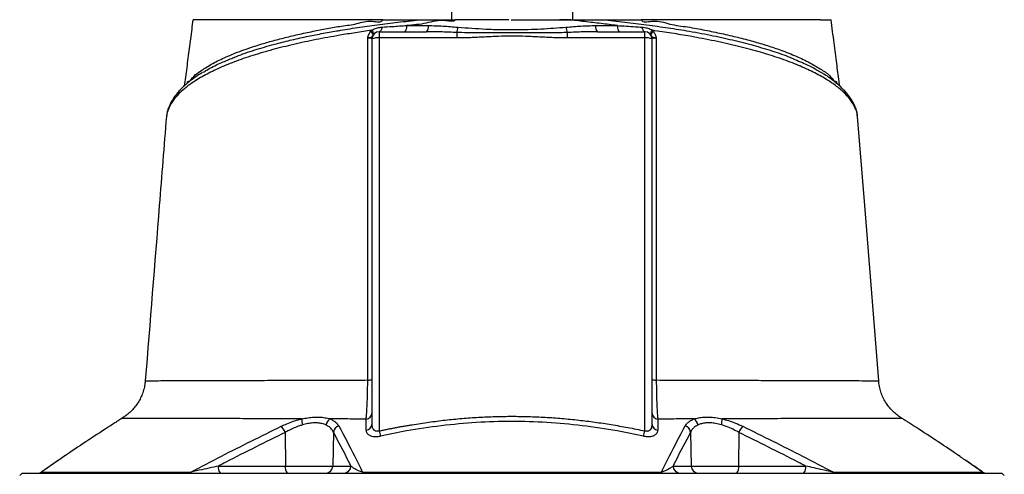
# Model space of a CAD drawing. Header units: millimetres. Extents: x 7 to 807, y 9 to 2008.
# Tile 8 of 9: x 151 to 559, y 1525 to 1713. Entities that reach past the tile are written whole.
import ezdxf

# ---------------------------------------------------------------- set-up
doc = ezdxf.new("R2010")
doc.units = ezdxf.units.MM

msp = doc.modelspace()

# ---------------------------------------------------------------- linework, layer by layer
at = {"color": 7, "linetype": 'Continuous', "lineweight": 25}
for p, q in [((311.25, 1711), (320.23, 1710.99)), ((296.25, 1708.48), (296.67, 1709.02)), ((299.91, 1708.43), (299.91, 1705.85)), ((299.91, 1708.43), (319.49, 1708.43)), ((299.91, 1705.85), (299.91, 1542.94)), ((331.99, 1705.85), (299.91, 1705.85)), ((331.99, 1708.11), (331.99, 1705.85)), ((377.83, 1708.11), (377.83, 1705.85)), ((409.91, 1705.85), (377.83, 1705.85)), ((390.32, 1708.43), (409.91, 1708.43)), ((409.91, 1705.85), (409.91, 1708.43)), ((409.91, 1542.94), (409.91, 1705.85)), ((413.15, 1709.02), (413.57, 1708.48)), ((296.91, 1545.81), (296.91, 1705.43)), ((412.91, 1705.43), (412.91, 1545.81)), ((492.54, 1684.19), (492.46, 1684.27)), ((211.8, 1673.33), (211.78, 1673.09)), ((498.09, 1673.03), (498.03, 1673.33)), ((506.74, 1563.75), (506.78, 1563.75)), ((516.48, 1548.14), (516.46, 1548.14)), ((260.94, 1542.33), (261, 1528.38)), ((280.9, 1542.47), (280.66, 1528.38)), ((428.92, 1542.47), (429.15, 1528.38)), ((448.88, 1542.32), (448.81, 1528.38)), ((166.79, 1530.65), (160.06, 1525.99)), ((233.24, 1528.38), (261, 1528.38)), ((261, 1528.38), (280.66, 1528.38)), ((280.66, 1528.38), (288.15, 1528.38)), ((421.67, 1528.38), (429.15, 1528.38)), ((429.15, 1528.38), (448.81, 1528.38)), ((448.81, 1528.38), (476.57, 1528.38)), ((151.91, 1525.43), (150.91, 1524.43)), ((151.91, 1525.43), (557.91, 1525.43)), ((558.91, 1524.43), (557.91, 1525.43))]:
    msp.add_line(p, q, dxfattribs=at)
at = {"color": 8, "linetype": 'Continuous', "lineweight": 25}
for p, q in [((220.24, 1686.97), (220.47, 1687.33)), ((489.4, 1687.01), (489.35, 1687.32)), ((489.35, 1687.32), (489.71, 1686.76)), ((166.99, 1530.75), (159.91, 1525.85)), ((549.91, 1525.85), (542.56, 1530.94))]:
    msp.add_line(p, q, dxfattribs=at)
at = {"color": 7, "linetype": 'Continuous', "lineweight": 25, "flags": 128}
for points in [[(301.07, 1710.33), (300.99, 1709.93), (300.88, 1709.56), (300.76, 1709.23), (300.61, 1708.95), (300.45, 1708.73), (300.28, 1708.57), (300.09, 1708.47), (299.91, 1708.43)], [(311.25, 1711), (311.22, 1710.48), (311.15, 1709.99), (311.06, 1709.55), (310.94, 1709.16), (310.8, 1708.85), (310.65, 1708.62), (310.49, 1708.48), (310.33, 1708.43)], [(398.56, 1711), (398.6, 1710.48), (398.67, 1709.99), (398.76, 1709.55), (398.88, 1709.16), (399.01, 1708.85), (399.16, 1708.62), (399.32, 1708.48), (399.49, 1708.43)], [(408.75, 1710.33), (408.83, 1709.93), (408.93, 1709.56), (409.06, 1709.23), (409.21, 1708.95), (409.37, 1708.73), (409.54, 1708.57), (409.72, 1708.47), (409.91, 1708.43)], [(506.85, 1563.75), (501.05, 1636.42), (498.1, 1673.34)]]:
    msp.add_lwpolyline(points, dxfattribs=at)
at = {"color": 7, "linetype": 'Continuous', "lineweight": 25}
for centre, radius, start, end in [((317.22, 1710.47), 3.06, 318.1738, 9.6923), ((323.66, 1711.06), 8.84, 340.514, 355.2801), ((386.16, 1711.06), 8.84, 184.7199, 199.486), ((392.6, 1710.47), 3.06, 170.3077, 221.8262), ((294.87, 1706.01), 2.83, 23.8854, 60.7883), ((295.28, 1707.04), 2.42, 9.2446, 55.0229), ((299.91, 1705.43), 3, 90, 180), ((299.17, 1700.15), 5.75, 82.6554, 113.1891), ((409.91, 1705.43), 3, 0, 90), ((410.64, 1700.15), 5.75, 66.8109, 97.3446), ((414.53, 1707.04), 2.42, 124.9771, 170.7554), ((414.95, 1706.01), 2.83, 119.2117, 156.1146), ((295.45, 1571.74), 7.72, 267.5312, 280.9022), ((414.37, 1571.74), 7.71, 259.0871, 272.4719), ((294.18, 1550.56), 2.73, 276.7328, 356.7467), ((415.64, 1550.56), 2.73, 183.2522, 263.2718), ((277.08, 1547.76), 9.26, 178.9954, 194.7048), ((281.49, 1544.83), 3.67, 123.6473, 171.4519), ((428.32, 1544.83), 3.67, 8.5467, 56.3504), ((432.74, 1547.76), 9.25, 345.2953, 1.0099), ((253.98, 1539.5), 7.51, 22.0587, 45.2496), ((284.04, 1541.93), 3.19, 106.8188, 170.2218), ((294.18, 1545.97), 2.73, 276.1534, 356.6458), ((352.8, 1554.09), 54.05, 191.8991, 194.2276), ((357.01, 1554.09), 54.06, 345.7713, 348.0995), ((415.64, 1545.97), 2.73, 183.3541, 263.8466), ((425.78, 1541.93), 3.19, 9.78, 73.1846), ((455.83, 1539.5), 7.51, 134.7482, 157.9424), ((158.32, 1528.43), 3, 270.0051, 305.3439), ((236.66, 1527.7), 3.48, 168.8072, 220.703), ((264.42, 1527.7), 3.48, 168.807, 220.7029), ((277.71, 1528.38), 2.95, 270.9887, 359.9984), ((285.2, 1528.38), 2.95, 270.9888, 359.9985), ((424.62, 1528.38), 2.95, 180.0016, 269.0113), ((432.1, 1528.38), 2.95, 180.0016, 269.0113), ((445.4, 1527.7), 3.48, 319.2971, 11.193), ((473.15, 1527.7), 3.48, 319.2971, 11.193), ((551.5, 1528.43), 3, 234.7429, 269.9971), ((158.41, 1528.32), 2.89, 270.0464, 301.2258), ((220.73, 1526.98), 1.55, 271.3892, 313.7769), ((292.38, 1526.07), 0.655, 282.0591, 342.4438), ((417.44, 1526.07), 0.655, 197.5758, 257.9349), ((489.09, 1526.98), 1.55, 226.2388, 268.6047), ((551.41, 1528.32), 2.89, 238.7786, 269.9548)]:
    msp.add_arc(centre, radius, start, end, dxfattribs=at)
at = {"color": 8, "linetype": 'Continuous', "lineweight": 25}
for centre, radius, start, end in [((219.31, 1682.46), 2.67, 136.7946, 179.8107), ((490.51, 1682.45), 2.68, 0.2072, 40.7317), ((215.57, 1676.92), 2.75, 154.1231, 177.1939), ((494.3, 1676.93), 2.71, 2.5963, 25.8499)]:
    msp.add_arc(centre, radius, start, end, dxfattribs=at)
at = {"color": 7, "linetype": 'Continuous', "lineweight": 25}
for points, knots in [([(329.91, 1713.43), (329.91, 1714.27), (329.91, 1718.47), (329.91, 1724.61), (329.91, 1731.2), (329.91, 1735.31), (329.91, 1738.06), (329.91, 1739.91), (329.91, 1741.14), (329.91, 1741.96), (329.91, 1742.52), (329.91, 1742.92), (329.91, 1743.19), (329.91, 1743.35), (329.91, 1743.42), (329.91, 1743.43), (329.91, 1743.43)], [0, 0, 0, 0, 0.0825917, 0.4129826, 0.6044663, 0.7329783, 0.8193349, 0.8774812, 0.9167483, 0.9433817, 0.9615749, 0.9741301, 0.9870933, 0.9923669, 0.9968683, 1, 1, 1, 1]), ([(379.91, 1743.43), (379.91, 1743.43), (379.91, 1743.42), (379.91, 1743.31), (379.91, 1742.88), (379.91, 1741.62), (379.91, 1739.66), (379.91, 1734.89), (379.91, 1727.71), (379.91, 1719.75), (379.91, 1714.99), (379.91, 1713.43)], [0, 0, 0, 0, 0.0038294, 0.0087208, 0.0178492, 0.0579413, 0.1370438, 0.2163166, 0.5314403, 0.8467384, 1, 1, 1, 1]), ([(222.68, 1713.43), (222.34, 1710.79), (221.67, 1705.52), (220.63, 1697.53), (219.79, 1691), (219.25, 1687.14), (219.08, 1685.93)], [0, 0, 0, 0, 0.289898, 0.579817, 0.868374, 1, 1, 1, 1]), ([(220.95, 1687.9), (220.95, 1687.9), (221.64, 1687.9), (223.04, 1690.37), (226.09, 1692.27), (230.17, 1694.99), (235.59, 1697.66), (241.93, 1700.3), (248.38, 1702.51), (254.53, 1704.35), (260.16, 1705.85), (266.13, 1707.27), (272.19, 1708.57), (278.27, 1709.72), (284.25, 1710.87), (290.74, 1711.54), (295.67, 1713.54), (300.7, 1712.02), (301.32, 1713.43), (301.32, 1713.43)], [0, 0, 0, 0, 0, 0.065218, 0.130675, 0.220364, 0.310052, 0.402347, 0.494643, 0.556083, 0.617523, 0.679778, 0.742032, 0.797134, 0.852236, 0.907898, 0.963562, 0.999999, 1, 1, 1, 1]), ([(301.32, 1713.43), (298.58, 1713.43), (292.29, 1713.43), (282.91, 1713.43), (273.28, 1713.43), (264.26, 1713.43), (255.92, 1713.43), (248.33, 1713.43), (241.51, 1713.43), (235.52, 1713.43), (230.76, 1713.43), (227.23, 1713.43), (224.82, 1713.43), (223.41, 1713.43), (222.69, 1713.43), (222.77, 1713.43), (222.79, 1713.43)], [0, 0, 0, 0, 0.065692, 0.150439, 0.235489, 0.320539, 0.405287, 0.490072, 0.57516, 0.660249, 0.745034, 0.813656, 0.868854, 0.924181, 0.97938, 1, 1, 1, 1]), ([(296.67, 1709.02), (296.91, 1709.16), (297.7, 1709.61), (299.2, 1710.12), (300.44, 1710.26), (301.07, 1710.33)], [0, 0, 0, 0, 0.180285, 0.580109, 1, 1, 1, 1]), ([(301.07, 1710.33), (302.47, 1710.43), (305.82, 1710.66), (309.26, 1710.88), (311.25, 1711)], [0, 0, 0, 0, 0.420027, 1, 1, 1, 1]), ([(301.32, 1713.43), (301.87, 1713.43), (302.95, 1713.43), (304.57, 1713.43), (306.18, 1713.43), (307.78, 1713.43), (309.71, 1713.43), (312.02, 1713.43), (314.74, 1713.43), (316.58, 1713.43), (317.52, 1713.43)], [0, 0, 0, 0, 0.101922, 0.202886, 0.302897, 0.401956, 0.500069, 0.661838, 0.828476, 1, 1, 1, 1]), ([(331.45, 1713.43), (331.45, 1713.43), (330.86, 1712.26), (325.34, 1713.77), (319.53, 1711.67), (314.02, 1711.22), (311.25, 1711)], [0, 0, 0, 0, 0.000007, 0.193056, 0.595796, 1, 1, 1, 1]), ([(317.52, 1713.43), (317.74, 1713.43), (318.17, 1713.43), (318.84, 1713.43), (319.52, 1713.43), (320.22, 1713.43), (321.26, 1713.43), (322.65, 1713.43), (324.39, 1713.43), (326.14, 1713.43), (327.89, 1713.43), (329.67, 1713.43), (330.86, 1713.43), (331.45, 1713.43)], [0, 0, 0, 0, 0.048207, 0.09733, 0.147376, 0.198352, 0.250267, 0.373793, 0.500284, 0.624455, 0.74909, 0.874251, 1, 1, 1, 1]), ([(320.23, 1710.99), (322.26, 1710.95), (326.32, 1710.87), (330.41, 1710.51), (332.47, 1710.33)], [0, 0, 0, 0, 0.499083, 1, 1, 1, 1]), ([(335.21, 1713.43), (334.91, 1713.43), (333.75, 1713.43), (332.49, 1713.43), (331.84, 1713.43), (331.8, 1713.43)], [0, 0, 0, 0, 0.2453339, 0.951377, 1, 1, 1, 1]), ([(332.47, 1710.33), (336.34, 1710.03), (342.23, 1709.59), (350.25, 1709.32), (357.85, 1709.26), (366.94, 1709.53), (373.87, 1710.06), (377.35, 1710.33)], [0, 0, 0, 0, 0.260566, 0.396677, 0.533192, 0.765633, 1, 1, 1, 1]), ([(354.56, 1713.43), (354.68, 1713.43), (354.79, 1713.43), (354.91, 1713.43), (354.91, 1713.43)], [0, 0, 0, 0, 0.997691, 1, 1, 1, 1]), ([(354.91, 1713.43), (355.31, 1713.43), (356.1, 1713.43), (357.28, 1713.43), (358.46, 1713.43), (359.64, 1713.43), (360.82, 1713.43), (362, 1713.43), (363.17, 1713.43), (364.35, 1713.43), (365.52, 1713.43), (366.7, 1713.43), (367.87, 1713.43), (369.04, 1713.43), (370.21, 1713.43), (371.38, 1713.43), (372.55, 1713.43), (373.71, 1713.43), (374.88, 1713.43), (376.04, 1713.43), (377.2, 1713.43), (377.98, 1713.43), (378.36, 1713.43)], [0, 0, 0, 0, 0.050238, 0.100429, 0.150578, 0.200687, 0.250761, 0.300803, 0.350816, 0.400803, 0.45077, 0.500718, 0.550652, 0.600576, 0.650491, 0.700404, 0.750316, 0.800232, 0.850154, 0.900087, 0.950035, 1, 1, 1, 1]), ([(378.07, 1713.43), (378.01, 1713.43), (377.41, 1713.43), (376.16, 1713.43), (374.99, 1713.43), (374.6, 1713.43)], [0, 0, 0, 0, 0.061888, 0.686285, 1, 1, 1, 1]), ([(377.35, 1710.33), (379.4, 1710.51), (383.49, 1710.87), (387.55, 1710.95), (389.58, 1710.99)], [0, 0, 0, 0, 0.499216, 1, 1, 1, 1]), ([(398.56, 1711), (396.32, 1711.28), (391.83, 1711.83), (385.1, 1712.61), (380.6, 1713.16), (378.42, 1713.43)], [0, 0, 0, 0, 0.338971, 0.678798, 1, 1, 1, 1]), ([(378.42, 1713.43), (378.72, 1713.43), (379.31, 1713.43), (380.19, 1713.43), (381.08, 1713.43), (381.95, 1713.43), (382.83, 1713.43), (383.7, 1713.43), (384.56, 1713.43), (385.63, 1713.43), (386.88, 1713.43), (388.31, 1713.43), (389.68, 1713.43), (391.01, 1713.43), (391.87, 1713.43), (392.3, 1713.43)], [0, 0, 0, 0, 0.062771, 0.125389, 0.187861, 0.250195, 0.312399, 0.37448, 0.436445, 0.498304, 0.604252, 0.707348, 0.807638, 0.90517, 1, 1, 1, 1]), ([(389.58, 1710.99), (391.52, 1710.99), (394.53, 1710.99), (397.5, 1711), (398.56, 1711)], [0, 0, 0, 0, 0.641626, 1, 1, 1, 1]), ([(392.3, 1713.43), (392.86, 1713.43), (393.98, 1713.43), (395.64, 1713.43), (397.27, 1713.43), (398.87, 1713.43), (400.81, 1713.43), (403.11, 1713.43), (405.8, 1713.43), (407.59, 1713.43), (408.49, 1713.43)], [0, 0, 0, 0, 0.103517, 0.205273, 0.305271, 0.403515, 0.500008, 0.664029, 0.830688, 1, 1, 1, 1]), ([(398.56, 1711), (401.07, 1710.84), (404.5, 1710.63), (407.84, 1710.4), (408.75, 1710.33)], [0, 0, 0, 0, 0.729122, 1, 1, 1, 1]), ([(408.49, 1713.43), (408.49, 1713.43), (409.11, 1712.02), (414.65, 1713.64), (420.17, 1711.29), (427.84, 1710.51), (434.89, 1709.09), (441.84, 1707.69), (448.49, 1706.14), (454.86, 1704.48), (460.83, 1702.7), (466.9, 1700.64), (472.84, 1698.27), (478.48, 1695.63), (483.24, 1692.6), (486.66, 1690.65), (488.26, 1687.9), (488.87, 1687.9), (488.87, 1687.9)], [0, 0, 0, 0, 0.000001, 0.036439, 0.102057, 0.167672, 0.234231, 0.300789, 0.369635, 0.438482, 0.508482, 0.578482, 0.668139, 0.757796, 0.850056, 0.942317, 1, 1, 1, 1, 1]), ([(482.68, 1713.43), (482.55, 1713.43), (482.29, 1713.43), (481.88, 1713.43), (481.46, 1713.43), (481.03, 1713.43), (480.59, 1713.43), (480.15, 1713.43), (479.69, 1713.43), (479.22, 1713.43), (478.75, 1713.43), (478.26, 1713.43), (477.77, 1713.43), (477.27, 1713.43), (476.75, 1713.43), (476.23, 1713.43), (475.7, 1713.43), (475.16, 1713.43), (474.61, 1713.43), (473.41, 1713.43), (471.49, 1713.43), (468.73, 1713.43), (465.8, 1713.43), (461.7, 1713.43), (456.18, 1713.43), (448.99, 1713.43), (441.27, 1713.43), (433.07, 1713.43), (424.42, 1713.43), (417.83, 1713.43), (413.62, 1713.43), (411.92, 1713.43), (410.21, 1713.43), (409.07, 1713.43), (408.49, 1713.43)], [0, 0, 0, 0, 0.010602, 0.021199, 0.03179, 0.042377, 0.052961, 0.063541, 0.074119, 0.084697, 0.095273, 0.10585, 0.116428, 0.127008, 0.13759, 0.148175, 0.158765, 0.16936, 0.17996, 0.190567, 0.237569, 0.284493, 0.331409, 0.378383, 0.471269, 0.564209, 0.656554, 0.748855, 0.840908, 0.933016, 0.949782, 0.966533, 0.983271, 1, 1, 1, 1]), ([(408.75, 1710.33), (409.44, 1710.25), (410.73, 1710.1), (412.22, 1709.56), (412.95, 1709.13), (413.15, 1709.02)], [0, 0, 0, 0, 0.456524, 0.858027, 1, 1, 1, 1]), ([(482.68, 1713.43), (483.18, 1713.43), (484.17, 1713.43), (485.36, 1713.43), (486.31, 1713.43), (486.9, 1713.43), (487.17, 1713.43), (487.13, 1713.43), (487.13, 1713.43)], [0, 0, 0, 0, 0.183657, 0.367231, 0.572234, 0.777104, 0.985328, 1, 1, 1, 1]), ([(490.75, 1685.81), (490.65, 1686.5), (490.21, 1689.65), (489.42, 1695.64), (488.32, 1704.16), (487.55, 1710.21), (487.14, 1713.43)], [0, 0, 0, 0, 0.0753998, 0.3413014, 0.6494857, 1, 1, 1, 1]), ([(296.67, 1709.02), (294.44, 1708.69), (289.97, 1708.03), (282.25, 1706.77), (273.61, 1705.18), (264.34, 1703.2), (255.55, 1701), (247.31, 1698.59), (239.71, 1695.95), (232.92, 1693.13), (227.01, 1690.18), (222.49, 1687.38), (219.06, 1684.81), (217.44, 1683.25), (216.64, 1682.47)], [0, 0, 0, 0, 0.057053, 0.114105, 0.204157, 0.294366, 0.384423, 0.478681, 0.574164, 0.669981, 0.765816, 0.861322, 0.93066, 1, 1, 1, 1]), ([(295.12, 1564.04), (295.13, 1572.18), (295.14, 1588.47), (295.16, 1612.87), (295.18, 1637.23), (295.19, 1668.26), (295.18, 1691.08), (295.18, 1705.83)], [0, 0, 0, 0, 0.171631, 0.343314, 0.514958, 0.68665, 1, 1, 1, 1]), ([(295.18, 1705.83), (295.18, 1705.83), (295.18, 1705.86), (295.2, 1705.96), (295.27, 1706.38), (295.54, 1707.29), (295.97, 1708.02), (296.25, 1708.48)], [0, 0, 0, 0, 0.005383, 0.026152, 0.109333, 0.443259, 1, 1, 1, 1]), ([(297.45, 1707.16), (297.31, 1706.94), (297.06, 1706.55), (296.64, 1706.17), (296.19, 1705.99), (295.81, 1705.91), (295.62, 1705.88), (295.45, 1705.85), (295.31, 1705.84), (295.22, 1705.83), (295.18, 1705.83), (295.18, 1705.83)], [0, 0, 0, 0, 0.274849, 0.497448, 0.744565, 0.819613, 0.878759, 0.919978, 0.971953, 0.996322, 1, 1, 1, 1]), ([(296.91, 1705.43), (296.87, 1705.48), (296.81, 1705.58), (296.28, 1705.71), (295.68, 1705.79), (295.28, 1705.82), (295.18, 1705.83)], [0, 0, 0, 0, 0.303732, 0.605662, 0.903128, 1, 1, 1, 1]), ([(331.99, 1708.11), (330, 1708.19), (325.83, 1708.37), (321.67, 1708.41), (319.49, 1708.43)], [0, 0, 0, 0, 0.477243, 1, 1, 1, 1]), ([(377.83, 1708.11), (375.83, 1708.05), (369.33, 1707.85), (359.8, 1707.99), (349.39, 1707.97), (340.62, 1707.87), (334.87, 1708.03), (331.99, 1708.11)], [0, 0, 0, 0, 0.13077, 0.426655, 0.622596, 0.811325, 1, 1, 1, 1]), ([(377.83, 1705.85), (377.48, 1705.85), (376.77, 1705.85), (375.68, 1705.87), (374.53, 1705.89), (373.33, 1705.93), (372.06, 1705.97), (370.69, 1706.03), (368.78, 1706.11), (366.37, 1706.24), (363.51, 1706.38), (359.7, 1706.55), (354.92, 1706.66), (350.14, 1706.55), (346.32, 1706.38), (343.46, 1706.24), (341.04, 1706.11), (339.13, 1706.03), (337.49, 1705.96), (335.72, 1705.9), (333.8, 1705.86), (332.58, 1705.85), (331.99, 1705.85)], [0, 0, 0, 0, 0.022684, 0.046516, 0.071499, 0.097634, 0.124921, 0.154514, 0.187387, 0.249861, 0.312336, 0.374801, 0.499716, 0.624752, 0.687296, 0.74984, 0.812385, 0.845303, 0.874927, 0.919825, 0.961514, 1, 1, 1, 1]), ([(390.32, 1708.43), (388.34, 1708.41), (384.18, 1708.38), (380.01, 1708.2), (377.83, 1708.11)], [0, 0, 0, 0, 0.477274, 1, 1, 1, 1]), ([(414.64, 1705.83), (414.63, 1705.83), (414.6, 1705.83), (414.5, 1705.84), (414.37, 1705.85), (414.2, 1705.88), (414.01, 1705.91), (413.63, 1705.99), (413.17, 1706.17), (412.76, 1706.55), (412.5, 1706.94), (412.36, 1707.16)], [0, 0, 0, 0, 0.003678, 0.028047, 0.080022, 0.121241, 0.180387, 0.255435, 0.502552, 0.725151, 1, 1, 1, 1]), ([(414.64, 1705.83), (414.54, 1705.82), (414.13, 1705.79), (413.53, 1705.71), (413.01, 1705.58), (412.94, 1705.48), (412.91, 1705.43)], [0, 0, 0, 0, 0.096872, 0.394338, 0.696268, 1, 1, 1, 1]), ([(493.18, 1682.46), (492.84, 1682.8), (491.47, 1684.18), (488.53, 1686.56), (483.89, 1689.55), (478.39, 1692.44), (472.07, 1695.19), (464.9, 1697.8), (456.96, 1700.25), (448.29, 1702.53), (438.9, 1704.64), (429.76, 1706.39), (421.12, 1707.84), (415.8, 1708.63), (413.15, 1709.02)], [0, 0, 0, 0, 0.030225, 0.122394, 0.214849, 0.307291, 0.399443, 0.491868, 0.584612, 0.677344, 0.76975, 0.864043, 0.932022, 1, 1, 1, 1]), ([(413.57, 1708.48), (413.81, 1708.09), (414.17, 1707.48), (414.46, 1706.65), (414.57, 1706.21), (414.61, 1705.99), (414.62, 1705.93), (414.63, 1705.88), (414.63, 1705.85), (414.64, 1705.83), (414.64, 1705.83)], [0, 0, 0, 0, 0.480446, 0.734734, 0.911168, 0.946405, 0.968933, 0.981766, 0.994621, 1, 1, 1, 1]), ([(414.64, 1705.83), (414.63, 1694.08), (414.63, 1682.31), (414.63, 1658.73), (414.64, 1646.92), (414.65, 1623.28), (414.65, 1611.45), (414.67, 1587.76), (414.69, 1575.9), (414.7, 1564.04)], [0, 0, 0, 0, 0.25, 0.25, 0.5, 0.5, 0.75, 0.75, 1, 1, 1, 1]), ([(227.01, 1691.64), (227.47, 1691.94), (229.48, 1693.24), (233.34, 1695.18), (237.17, 1696.74), (238.78, 1697.4)], [0, 0, 0, 0, 0.148435, 0.641262, 1, 1, 1, 1]), ([(472.14, 1696.95), (474.21, 1696.07), (477.53, 1694.65), (481.1, 1692.74), (482.71, 1691.74), (483.38, 1691.33)], [0, 0, 0, 0, 0.489166, 0.787524, 1, 1, 1, 1]), ([(226.72, 1691.52), (226.41, 1691.34), (225.06, 1690.56), (222.96, 1689.11), (220.42, 1687.18), (218.57, 1685.57), (217.66, 1684.56), (217.39, 1684.26)], [0, 0, 0, 0, 0.079898, 0.347461, 0.614769, 0.887026, 1, 1, 1, 1]), ([(492.44, 1684.12), (492.17, 1684.42), (491.28, 1685.4), (489.46, 1687.04), (486.96, 1689.01), (485.01, 1690.39), (483.82, 1691.09), (483.66, 1691.19)], [0, 0, 0, 0, 0.1210351, 0.4000516, 0.678674, 0.9558824, 1, 1, 1, 1]), ([(220.47, 1687.33), (220.35, 1687.62), (220.22, 1687.9), (220.95, 1687.9), (220.95, 1687.9)], [0, 0, 0, 0, 0.999993, 1, 1, 1, 1]), ([(488.87, 1687.9), (488.87, 1687.9), (489.6, 1687.9), (489.48, 1687.61), (489.35, 1687.32)], [0, 0, 0, 0, 0.000007, 1, 1, 1, 1]), ([(216.64, 1682.47), (215.99, 1681.74), (214.37, 1679.92), (213.4, 1678.13), (212.82, 1677.05)], [0, 0, 0, 0, 0.398249, 1, 1, 1, 1]), ([(217.38, 1684.27), (216.9, 1683.75), (215.8, 1682.55), (214.45, 1680.62), (213.54, 1679.07), (213.17, 1678.27), (213.1, 1678.11)], [0, 0, 0, 0, 0.259782, 0.592812, 0.922767, 1, 1, 1, 1]), ([(496.73, 1678.11), (496.41, 1678.73), (495.76, 1680.02), (494.38, 1682.03), (493.26, 1683.48), (492.53, 1684.19), (492.45, 1684.27)], [0, 0, 0, 0, 0.309523, 0.632568, 0.962384, 1, 1, 1, 1]), ([(497, 1677.05), (496.41, 1678.13), (495.45, 1679.92), (493.83, 1681.74), (493.18, 1682.46)], [0, 0, 0, 0, 0.6026357, 1, 1, 1, 1]), ([(213.12, 1678.1), (212.96, 1677.76), (212.49, 1676.82), (212.08, 1675.6), (211.95, 1674.71), (211.92, 1674.47)], [0, 0, 0, 0, 0.288386, 0.805952, 1, 1, 1, 1]), ([(498.13, 1673.01), (498.13, 1673.15), (498.12, 1673.96), (497.77, 1675.43), (497.3, 1677), (496.85, 1677.86), (496.73, 1678.1)], [0, 0, 0, 0, 0.079638, 0.465128, 0.854742, 1, 1, 1, 1]), ([(211.71, 1673.34), (210.73, 1661.03), (207.81, 1624.5), (204.9, 1587.97), (202.97, 1563.75)], [0, 0, 0, 0, 0.336891, 1, 1, 1, 1]), ([(211.85, 1674.03), (211.78, 1673.73), (211.7, 1673.41), (211.71, 1673.09), (211.71, 1673.07)], [0, 0, 0, 0, 0.929194, 1, 1, 1, 1]), ([(202.92, 1563.76), (202.88, 1563.26), (202.79, 1561.95), (202.31, 1559.91), (201.54, 1557.68), (200.55, 1555.62), (199.36, 1553.75), (198.02, 1552.06), (196.57, 1550.57), (195.01, 1549.31), (193.91, 1548.52), (193.32, 1548.2), (193.29, 1548.18)], [0, 0, 0, 0, 0.07912, 0.206191, 0.329591, 0.44949, 0.565934, 0.678886, 0.788201, 0.893634, 0.994828, 1, 1, 1, 1]), ([(294.5, 1547.85), (294.56, 1548.47), (294.67, 1549.74), (294.82, 1552.23), (294.95, 1555.11), (295.04, 1558.12), (295.1, 1561.14), (295.11, 1563.06), (295.12, 1564.04)], [0, 0, 0, 0, 0.173964, 0.352842, 0.528232, 0.709338, 0.852975, 1, 1, 1, 1]), ([(414.7, 1564.04), (414.71, 1562.98), (414.72, 1560.87), (414.78, 1557.84), (414.87, 1555.01), (414.99, 1552.41), (415.12, 1550.11), (415.24, 1548.66), (415.3, 1547.98), (415.32, 1547.85)], [0, 0, 0, 0, 0.159322, 0.318666, 0.476802, 0.634972, 0.798379, 0.961817, 1, 1, 1, 1]), ([(516.48, 1548.18), (516.46, 1548.19), (515.81, 1548.54), (514.62, 1549.41), (512.93, 1550.82), (511.37, 1552.48), (509.99, 1554.34), (508.82, 1556.37), (507.88, 1558.54), (507.23, 1560.82), (506.88, 1562.57), (506.84, 1563.56), (506.84, 1563.75)], [0, 0, 0, 0, 0.00424, 0.115089, 0.231601, 0.351278, 0.472988, 0.596015, 0.719911, 0.844384, 0.969228, 1, 1, 1, 1]), ([(193.22, 1548.13), (193.18, 1548.11), (193.1, 1548.05), (192.37, 1547.57), (191.16, 1546.77), (189.54, 1545.71), (188.2, 1544.85), (187.52, 1544.42)], [0, 0, 0, 0, 0.178049, 0.38075, 0.590983, 0.792746, 1, 1, 1, 1]), ([(259.27, 1544.84), (259.84, 1545.11), (261.25, 1545.77), (263.62, 1546.7), (265.92, 1547.45), (267.33, 1547.8), (267.82, 1547.92)], [0, 0, 0, 0, 0.212016, 0.519106, 0.832727, 1, 1, 1, 1]), ([(267.82, 1547.92), (268.67, 1548.09), (270.37, 1548.42), (272.83, 1548.68), (275.19, 1548.7), (277.46, 1548.45), (278.77, 1548.08), (279.46, 1547.89)], [0, 0, 0, 0, 0.192214, 0.388192, 0.582911, 0.78221, 1, 1, 1, 1]), ([(279.46, 1547.89), (279.89, 1547.7), (280.94, 1547.25), (282.23, 1546.29), (282.82, 1545.42), (283.12, 1544.98)], [0, 0, 0, 0, 0.255838, 0.622956, 1, 1, 1, 1]), ([(294.5, 1547.85), (291.95, 1547.86), (286.85, 1547.87), (281.92, 1547.88), (279.46, 1547.89)], [0, 0, 0, 0, 0.499328, 1, 1, 1, 1]), ([(294.47, 1543.25), (294.48, 1544.24), (294.49, 1545.78), (294.5, 1547.31), (294.5, 1547.85)], [0, 0, 0, 0, 0.646224, 1, 1, 1, 1]), ([(299.91, 1542.94), (300.48, 1543.06), (301.63, 1543.3), (303.36, 1543.65), (305.07, 1543.99), (306.78, 1544.32), (308.48, 1544.63), (310.18, 1544.94), (311.86, 1545.23), (315.28, 1545.8), (320.41, 1546.58), (327.29, 1547.45), (334.16, 1548.13), (341.07, 1548.62), (347.98, 1548.92), (354.89, 1549.02), (361.78, 1548.92), (368.67, 1548.63), (375.6, 1548.13), (381.34, 1547.56), (385.89, 1547.02), (389.25, 1546.58), (392.63, 1546.09), (396.04, 1545.55), (399.47, 1544.97), (402.93, 1544.34), (406.41, 1543.67), (408.74, 1543.18), (409.91, 1542.94)], [0, 0, 0, 0, 0.015939, 0.031794, 0.047567, 0.063258, 0.078867, 0.094395, 0.109843, 0.12521, 0.188192, 0.250162, 0.312872, 0.374969, 0.437621, 0.500012, 0.561814, 0.624018, 0.686676, 0.749836, 0.780101, 0.810643, 0.841468, 0.872581, 0.903986, 0.935688, 0.967691, 1, 1, 1, 1]), ([(409.41, 1540.8), (405.77, 1541.54), (397.34, 1543.25), (383.98, 1545.2), (369.36, 1546.55), (354.72, 1547.01), (340.11, 1546.53), (325.59, 1545.17), (312.35, 1543.22), (304, 1541.53), (300.4, 1540.8)], [0, 0, 0, 0, 0.101428, 0.234929, 0.368527, 0.501991, 0.634583, 0.767307, 0.899937, 1, 1, 1, 1]), ([(430.36, 1547.89), (427.9, 1547.88), (422.98, 1547.87), (417.87, 1547.86), (415.32, 1547.85)], [0, 0, 0, 0, 0.499332, 1, 1, 1, 1]), ([(415.32, 1547.85), (415.32, 1546.86), (415.33, 1545.33), (415.34, 1543.79), (415.34, 1543.25)], [0, 0, 0, 0, 0.646195, 1, 1, 1, 1]), ([(426.7, 1544.98), (426.85, 1545.22), (427.24, 1545.85), (428.18, 1546.76), (429.31, 1547.46), (430.12, 1547.79), (430.36, 1547.89)], [0, 0, 0, 0, 0.205616, 0.529608, 0.860484, 1, 1, 1, 1]), ([(430.36, 1547.89), (430.96, 1548.06), (432.18, 1548.4), (434.31, 1548.68), (436.64, 1548.7), (439.21, 1548.46), (441.04, 1548.11), (441.99, 1547.92)], [0, 0, 0, 0, 0.19233, 0.388422, 0.583167, 0.782496, 1, 1, 1, 1]), ([(441.99, 1547.92), (442.85, 1547.7), (444.73, 1547.21), (447.63, 1546.18), (449.57, 1545.29), (450.55, 1544.84)], [0, 0, 0, 0, 0.2907845, 0.6406349, 1, 1, 1, 1]), ([(522.3, 1544.42), (521.93, 1544.65), (520.98, 1545.26), (519.6, 1546.15), (518.31, 1547), (517.35, 1547.63), (516.77, 1548.01), (516.52, 1548.18), (516.59, 1548.13), (516.59, 1548.13)], [0, 0, 0, 0, 0.108349, 0.287179, 0.469848, 0.639473, 0.813333, 0.994852, 1, 1, 1, 1]), ([(187.52, 1544.42), (181.4, 1540.44), (174.53, 1535.98), (167.73, 1531.27), (166.99, 1530.75)], [0, 0, 0, 0, 0.890435, 1, 1, 1, 1]), ([(221.8, 1525.86), (226.04, 1528.08), (238.45, 1534.57), (251, 1540.76), (259.27, 1544.84)], [0, 0, 0, 0, 0.341528, 1, 1, 1, 1]), ([(260.94, 1542.33), (252.71, 1538.25), (243.44, 1533.66), (234.26, 1528.91), (233.24, 1528.38)], [0, 0, 0, 0, 0.889121, 1, 1, 1, 1]), ([(268.12, 1545.41), (267.71, 1545.29), (266.53, 1544.94), (264.6, 1544.19), (262.61, 1543.26), (261.42, 1542.59), (260.94, 1542.33)], [0, 0, 0, 0, 0.165194, 0.47182, 0.785552, 1, 1, 1, 1]), ([(277.87, 1545.38), (277.31, 1545.6), (276.28, 1546.01), (274.4, 1546.3), (272.43, 1546.29), (270.3, 1545.99), (268.86, 1545.61), (268.12, 1545.41)], [0, 0, 0, 0, 0.2203408, 0.4118449, 0.6103166, 0.8022104, 1, 1, 1, 1]), ([(280.9, 1542.47), (280.66, 1542.9), (280.19, 1543.76), (279.12, 1544.73), (278.22, 1545.19), (277.87, 1545.38)], [0, 0, 0, 0, 0.368732, 0.746877, 1, 1, 1, 1]), ([(288.15, 1528.38), (287.87, 1528.94), (285.47, 1533.78), (283.04, 1538.4), (280.9, 1542.47)], [0, 0, 0, 0, 0.116776, 1, 1, 1, 1]), ([(283.12, 1544.98), (285.31, 1540.9), (288.63, 1534.71), (291.89, 1528.12), (293.01, 1525.88)], [0, 0, 0, 0, 0.658362, 1, 1, 1, 1]), ([(294.47, 1543.25), (294.48, 1543.08), (294.52, 1542.48), (294.99, 1541.67), (296.06, 1540.98), (297.32, 1540.63), (298.81, 1540.54), (299.87, 1540.71), (300.4, 1540.8)], [0, 0, 0, 0, 0.1010407, 0.3576215, 0.5320104, 0.6877938, 0.8439001, 1, 1, 1, 1]), ([(299.91, 1542.94), (299.72, 1542.87), (299.46, 1542.78), (298.98, 1542.73), (298.64, 1542.78), (298.17, 1542.94), (297.68, 1543.28), (297.16, 1544.08), (296.93, 1544.98), (296.91, 1545.62), (296.91, 1545.81)], [0, 0, 0, 0, 0.094146, 0.132152, 0.237006, 0.263896, 0.407978, 0.588183, 0.880005, 1, 1, 1, 1]), ([(409.41, 1540.8), (409.89, 1540.72), (410.97, 1540.54), (412.56, 1540.63), (413.96, 1541.06), (415.11, 1541.92), (415.26, 1542.76), (415.34, 1543.25)], [0, 0, 0, 0, 0.142736, 0.31783, 0.49234, 0.703152, 1, 1, 1, 1]), ([(412.91, 1545.81), (412.87, 1545.27), (412.8, 1544.38), (412.24, 1543.39), (411.61, 1542.89), (411.04, 1542.75), (410.56, 1542.75), (410.19, 1542.83), (409.96, 1542.92), (409.91, 1542.94)], [0, 0, 0, 0, 0.345185, 0.568038, 0.731054, 0.824472, 0.879147, 0.973785, 1, 1, 1, 1]), ([(416.81, 1525.88), (417.92, 1528.13), (421.18, 1534.71), (424.51, 1540.9), (426.7, 1544.98)], [0, 0, 0, 0, 0.341797, 1, 1, 1, 1]), ([(428.92, 1542.47), (426.77, 1538.4), (424.35, 1533.78), (421.95, 1528.95), (421.67, 1528.38)], [0, 0, 0, 0, 0.883029, 1, 1, 1, 1]), ([(431.95, 1545.38), (431.75, 1545.28), (431.08, 1544.96), (430.14, 1544.25), (429.36, 1543.35), (429.04, 1542.72), (428.92, 1542.47)], [0, 0, 0, 0, 0.137811, 0.461187, 0.792099, 1, 1, 1, 1]), ([(441.69, 1545.41), (440.87, 1545.63), (439.35, 1546.03), (437.15, 1546.31), (435.2, 1546.29), (433.41, 1545.97), (432.44, 1545.58), (431.95, 1545.38)], [0, 0, 0, 0, 0.220062, 0.411599, 0.610108, 0.802106, 1, 1, 1, 1]), ([(448.88, 1542.32), (448.08, 1542.76), (446.47, 1543.64), (444.03, 1544.69), (442.41, 1545.19), (441.69, 1545.41)], [0, 0, 0, 0, 0.351668, 0.712301, 1, 1, 1, 1]), ([(476.57, 1528.38), (475.55, 1528.91), (466.37, 1533.66), (457.11, 1538.25), (448.88, 1542.32)], [0, 0, 0, 0, 0.110733, 1, 1, 1, 1]), ([(450.55, 1544.84), (458.82, 1540.76), (471.37, 1534.56), (483.78, 1528.08), (488.02, 1525.86)], [0, 0, 0, 0, 0.658559, 1, 1, 1, 1]), ([(542.56, 1530.94), (541.9, 1531.39), (535.2, 1536.04), (528.41, 1540.44), (522.3, 1544.42)], [0, 0, 0, 0, 0.097883, 1, 1, 1, 1]), ([(549.77, 1525.99), (549.75, 1526), (547.42, 1527.65), (545.08, 1529.24), (542.75, 1530.83)], [0, 0, 0, 0, 0.008156, 1, 1, 1, 1]), ([(233.24, 1528.38), (231.95, 1528.08), (229.34, 1527.49), (225.88, 1526.71), (223.39, 1526.18), (222.22, 1525.94), (221.85, 1525.87), (221.8, 1525.86)], [0, 0, 0, 0, 0.345252, 0.693939, 0.898527, 0.984205, 1, 1, 1, 1]), ([(293.01, 1525.88), (292.89, 1525.9), (292.35, 1526.02), (291.47, 1526.34), (290.33, 1526.86), (289.25, 1527.51), (288.54, 1528.04), (288.21, 1528.33), (288.15, 1528.38)], [0, 0, 0, 0, 0.037984, 0.175959, 0.387917, 0.661531, 0.93723, 1, 1, 1, 1]), ([(421.67, 1528.38), (421.31, 1528.09), (420.59, 1527.5), (419.26, 1526.74), (418, 1526.2), (417.18, 1525.95), (416.86, 1525.89), (416.81, 1525.88)], [0, 0, 0, 0, 0.340819, 0.684986, 0.898235, 0.984344, 1, 1, 1, 1]), ([(488.02, 1525.86), (487.88, 1525.89), (487.25, 1526.01), (485.74, 1526.33), (483.22, 1526.87), (480.04, 1527.58), (477.73, 1528.11), (476.57, 1528.38)], [0, 0, 0, 0, 0.0384302, 0.174523, 0.3842865, 0.6907732, 1, 1, 1, 1]), ([(159.91, 1525.85), (161, 1525.85), (163.18, 1525.85), (167.57, 1525.85), (172.61, 1525.85), (178.26, 1525.85), (184.69, 1525.85), (191.11, 1525.86), (197.2, 1525.86), (203.77, 1525.86), (211.82, 1525.86), (218.47, 1525.86), (221.8, 1525.86)], [0, 0, 0, 0, 0.114417, 0.229437, 0.331952, 0.434467, 0.538752, 0.643037, 0.713127, 0.783355, 0.891424, 1, 1, 1, 1]), ([(293.01, 1525.88), (296.49, 1525.88), (304.08, 1525.88), (316.02, 1525.88), (328.81, 1525.88), (341.79, 1525.88), (354.42, 1525.88), (366.55, 1525.88), (378.21, 1525.88), (389.84, 1525.88), (400.89, 1525.88), (409.87, 1525.88), (414.96, 1525.88), (416.81, 1525.88)], [0, 0, 0, 0, 0.086859, 0.189259, 0.291659, 0.395824, 0.49999, 0.592491, 0.684992, 0.778787, 0.872581, 0.953848, 1, 1, 1, 1]), ([(488.02, 1525.86), (490.68, 1525.86), (496.5, 1525.86), (504.84, 1525.86), (513.08, 1525.86), (520.69, 1525.86), (527.37, 1525.85), (533.14, 1525.85), (538.1, 1525.85), (542.44, 1525.85), (545.95, 1525.85), (548.36, 1525.85), (549.5, 1525.85), (549.91, 1525.85)], [0, 0, 0, 0, 0.086593, 0.189074, 0.291555, 0.395806, 0.500057, 0.592877, 0.685698, 0.779824, 0.873951, 0.954173, 1, 1, 1, 1])]:
    msp.add_open_spline(points, degree=3, knots=knots, dxfattribs=at)
at = {"color": 8, "linetype": 'Continuous', "lineweight": 25}
for points, knots in [([(238.78, 1697.4), (239.42, 1697.67), (242.27, 1698.89), (248.16, 1700.87), (255.63, 1703.08), (262.86, 1704.9), (269.35, 1706.36), (275.86, 1707.66), (280.67, 1708.52), (285.99, 1709.41), (291.84, 1710.32), (300.13, 1711.46), (308.68, 1712.51), (314.57, 1713.13), (317.52, 1713.43)], [0, 0, 0, 0, 0.036604, 0.161586, 0.283143, 0.371116, 0.459431, 0.536569, 0.613938, 0.632035, 0.723338, 0.81501, 0.907312, 1, 1, 1, 1]), ([(392.3, 1713.43), (395.42, 1713.11), (401.66, 1712.45), (410.79, 1711.32), (419.72, 1710.07), (429.01, 1708.58), (438.33, 1706.83), (447.52, 1704.79), (456.06, 1702.57), (463.85, 1700.14), (469.28, 1698.25), (471.73, 1697.14), (472.14, 1696.95)], [0, 0, 0, 0, 0.096195, 0.19239, 0.290423, 0.388452, 0.507804, 0.623227, 0.738651, 0.857399, 0.976149, 1, 1, 1, 1]), ([(212.82, 1677.05), (212.41, 1676.14), (211.85, 1674.91), (211.81, 1673.66), (211.8, 1673.33)], [0, 0, 0, 0, 0.733943, 1, 1, 1, 1]), ([(498.03, 1673.33), (497.94, 1674.09), (497.78, 1675.33), (497.22, 1676.57), (497, 1677.05)], [0, 0, 0, 0, 0.6083125, 1, 1, 1, 1]), ([(203.01, 1563.75), (203.11, 1563.75), (203.3, 1563.75), (205.18, 1563.75), (208.15, 1563.76), (212.19, 1563.77), (217.11, 1563.78), (222.97, 1563.8), (229.81, 1563.82), (237.62, 1563.85), (246.36, 1563.88), (255.89, 1563.91), (265.63, 1563.95), (275.4, 1563.98), (285.02, 1564.01), (291.75, 1564.03), (295.12, 1564.04)], [0, 0, 0, 0, 0.072888, 0.151565, 0.22991, 0.301821, 0.373977, 0.446134, 0.518045, 0.591662, 0.665544, 0.739423, 0.813034, 0.875329, 0.937707, 1, 1, 1, 1]), ([(414.7, 1564.04), (418.53, 1564.03), (426.21, 1564.01), (437.09, 1563.97), (447.46, 1563.94), (457.18, 1563.9), (466.21, 1563.87), (474.48, 1563.84), (481.96, 1563.82), (488.57, 1563.79), (494.27, 1563.78), (498.97, 1563.76), (502.64, 1563.76), (505.17, 1563.75), (506.62, 1563.75), (506.71, 1563.75), (506.74, 1563.75)], [0, 0, 0, 0, 0.071366, 0.142859, 0.214229, 0.286114, 0.358246, 0.430382, 0.502272, 0.575771, 0.64953, 0.723288, 0.796786, 0.870519, 0.944527, 1, 1, 1, 1]), ([(267.82, 1547.92), (265.37, 1547.93), (259.11, 1547.95), (249.65, 1547.98), (239.53, 1548.02), (230.19, 1548.05), (221.84, 1548.08), (214.59, 1548.1), (208.36, 1548.12), (203.1, 1548.13), (198.8, 1548.14), (195.6, 1548.14), (193.89, 1548.14), (193.24, 1548.14), (193.3, 1548.14), (193.32, 1548.14)], [0, 0, 0, 0, 0.054432, 0.138947, 0.223463, 0.310481, 0.3975, 0.480105, 0.56271, 0.647609, 0.732508, 0.822419, 0.912328, 0.974325, 1, 1, 1, 1]), ([(516.46, 1548.14), (516.43, 1548.14), (516.36, 1548.14), (514.84, 1548.14), (512.13, 1548.14), (508.26, 1548.13), (503.33, 1548.12), (497.26, 1548.1), (490.19, 1548.08), (482.28, 1548.06), (473.57, 1548.03), (463.93, 1548), (453.42, 1547.96), (445.81, 1547.94), (441.99, 1547.92)], [0, 0, 0, 0, 0.062354, 0.149717, 0.237082, 0.321463, 0.405844, 0.492663, 0.579481, 0.662064, 0.744647, 0.829529, 0.914411, 1, 1, 1, 1]), ([(159.91, 1525.85), (159.92, 1525.88), (159.94, 1525.92), (160.03, 1525.96), (160.06, 1525.98)], [0, 0, 0, 0, 0.71881, 1, 1, 1, 1]), ([(549.77, 1525.98), (549.79, 1525.96), (549.87, 1525.92), (549.89, 1525.88), (549.91, 1525.85)], [0, 0, 0, 0, 0.322237, 1, 1, 1, 1])]:
    msp.add_open_spline(points, degree=3, knots=knots, dxfattribs=at)
at = {"color": 7, "linetype": 'Continuous', "lineweight": 25}
for points in [[(353.63, 1713.43), (346.17, 1713.43), (338.75, 1713.43), (331.45, 1713.43)], [(378.42, 1713.43), (378.4, 1713.43), (378.38, 1713.43), (378.36, 1713.43)]]:
    msp.add_open_spline(points, degree=3, dxfattribs=at)

doc.saveas('drawing.dxf')
